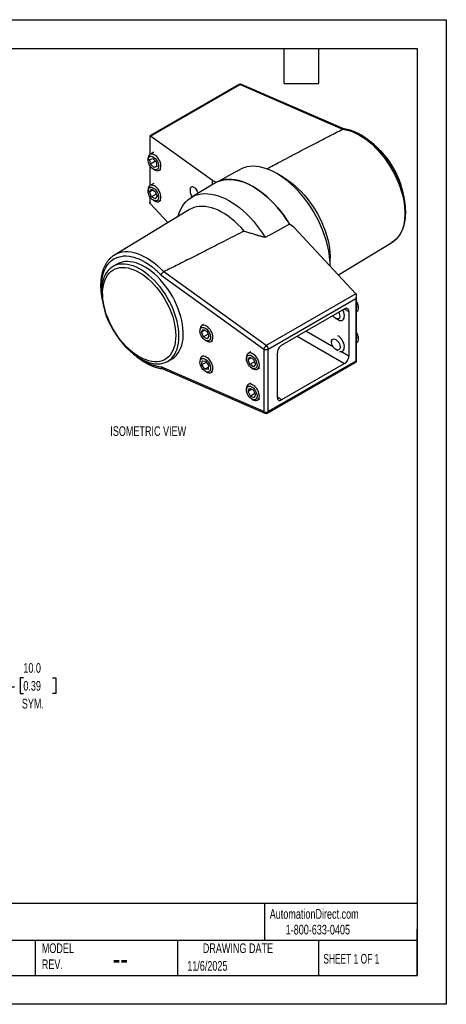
# Model space of a CAD drawing. Header units: millimetres. Extents: x 0 to 838, y 0 to 648.
# Tile 2 of 2: x 558 to 838, y 0 to 648. Entities that reach past the tile are written whole.
import ezdxf

# ---------------------------------------------------------------- set-up
doc = ezdxf.new("R2010")
doc.units = ezdxf.units.MM
doc.header["$LTSCALE"] = 3
doc.layers.add('DIMENSIONS', color=140, linetype='Continuous', lineweight=25)
doc.layers.add('TEXT', color=140, linetype='Continuous', lineweight=25)
doc.styles.add('SLDTEXTSTYLE0', font='TXT', dxfattribs={"width": 0.7})
doc.styles.add('SLDTEXTSTYLE1', font='TXT', dxfattribs={"width": 0.65})
doc.dimstyles.new('SLDDIMSTYLE0', dxfattribs={"dimtxt": 6.474023, "dimasz": 9.906, "dimexe": 0, "dimexo": 0.0625, "dimgap": 1.618506, "dimtad": 0, "dimtih": 1, "dimtoh": 1, "dimdec": 1, "dimrnd": 1e-09, "dimzin": 4, "dimdsep": 46, "dimtxsty": 'SLDTEXTSTYLE0', "dimsah": 1, "dimcen": 0.09, "dimadec": 0, "dimazin": 1, "dimtfac": 1, "dimtdec": 1, "dimtmove": 0, "dimatfit": 0, "dimfxl": 0, "dimfrac": 2, "dimtolj": 1, "dimtzin": 12, "dimarcsym": 0})

# ---------------------------------------------------------------- blocks, each defined once
blk = doc.blocks.new('_D_3')
at = {"layer": 'DIMENSIONS'}
for p, q in [((523.24, 196.65), (523.24, 218.27)), ((533.24, 200.84), (533.24, 218.27)), ((560.05, 214.81), (557.87, 214.81)), ((557.87, 214.81), (557.87, 204.52)), ((579.29, 214.81), (581.46, 214.81)), ((581.46, 214.81), (581.46, 204.52)), ((523.24, 208.75), (504.19, 208.75)), ((533.24, 208.75), (554.25, 208.75)), ((557.87, 204.52), (560.05, 204.52)), ((581.46, 204.52), (579.29, 204.52))]:
    blk.add_line(p, q, dxfattribs=at)
for points in [[(523.24, 208.75), (513.33, 210.27), (513.33, 207.23)], [(533.24, 208.75), (543.15, 207.23), (543.15, 210.27)]]:
    blk.add_solid(points, dxfattribs=at)
at = {"layer": 'DIMENSIONS', "char_height": 6.35, "attachment_point": 1, "style": 'SLDTEXTSTYLE0'}
for s, insert in [('10.0', (560.05, 224.44)), ('0.39', (560.05, 212.7)), ('SYM.', (559.06, 200.96))]:
    blk.add_mtext(s, dxfattribs=dict(at, insert=insert))

msp = doc.modelspace()

# ---------------------------------------------------------------- linework, layer by layer
at = {"color": 7, "linetype": 'Continuous'}
for p, q in [((0.01, 647.71), (838.21, 647.71)), ((838.21, 647.71), (838.21, 0.01)), ((838.21, 0.01), (0.01, 0.01))]:
    msp.add_line(p, q, dxfattribs=at)
for p, q in [((701.7, 605.05), (643.16, 571.26)), ((643.58, 571.01), (702.53, 605.04)), ((702.53, 605.04), (769.97, 575.67)), ((770.86, 575.82), (703.5, 605.16)), ((643.16, 571.25), (643.16, 558.94)), ((643.48, 559.14), (643.48, 571.07)), ((684.51, 541.99), (643.58, 571.01)), ((645.8, 560.48), (643.31, 559.04)), ((642.07, 556.29), (642.07, 555.41)), ((643.16, 551.86), (643.16, 538.53)), ((643.25, 555.7), (645.12, 556.44)), ((643.68, 552.66), (643.25, 555.7)), ((643.48, 538.72), (643.48, 551.36)), ((646.99, 554.58), (643.68, 552.66)), ((645.98, 550.37), (643.68, 552.66)), ((645.12, 556.44), (647.42, 554.14)), ((647.81, 551.43), (645.98, 550.37)), ((647.85, 551.11), (645.98, 550.37)), ((647.42, 554.14), (647.85, 551.11)), ((645.55, 549.38), (646.31, 548.94)), ((649.31, 548.64), (650.53, 549.35)), ((731.24, 543.9), (726.75, 546.49)), ((645.8, 540.06), (643.31, 538.62)), ((685.88, 540.12), (670.52, 530.81)), ((684.51, 539.29), (684.51, 541.99)), ((684.51, 541.99), (687.18, 540.83)), ((642.07, 535.88), (642.07, 535)), ((643.1, 534.4), (644.33, 536.15)), ((645.22, 535.63), (643.1, 534.4)), ((644.33, 531.25), (643.1, 534.4)), ((643.16, 531.45), (643.16, 527.75)), ((644.33, 536.15), (646.77, 534.73)), ((647.43, 533.04), (644.33, 531.25)), ((646.77, 529.83), (644.33, 531.25)), ((646.77, 534.73), (648, 531.58)), ((648, 531.58), (646.77, 529.83)), ((643.48, 526.67), (643.48, 530.95)), ((643.58, 526.56), (655.15, 514.2)), ((645.55, 528.97), (646.31, 528.53)), ((649.31, 528.23), (650.53, 528.94)), ((669.24, 522.74), (619.89, 492.82)), ((737.86, 511.19), (735.19, 513.11)), ((737.86, 511.19), (778.8, 467.43)), ((767.23, 479.8), (802.49, 501.17)), ((621.77, 486.95), (618.94, 485.31)), ((761.83, 485.72), (761.83, 490.91)), ((650.62, 479.69), (718.26, 431.06)), ((719.84, 433.4), (652.4, 481.9)), ((778.8, 467.43), (719.84, 433.4)), ((721.09, 431.06), (778.63, 464.28)), ((778.63, 464.28), (778.63, 423.08)), ((779.22, 422.75), (779.22, 466.25)), ((729.93, 433.52), (771.29, 457.41)), ((771.19, 457.35), (774.12, 455.77)), ((774.12, 455.77), (774.12, 426.38)), ((780.31, 458.12), (780.31, 458.99)), ((678.49, 447.09), (677.44, 446.48)), ((765.51, 451.21), (766.92, 450.39)), ((769.92, 450.09), (769.98, 450.13)), ((676.2, 443.74), (676.2, 442.86)), ((677.23, 442.26), (678.46, 444)), ((679.35, 443.49), (677.23, 442.26)), ((678.46, 439.11), (677.23, 442.26)), ((678.46, 444), (680.91, 442.59)), ((681.56, 440.9), (678.46, 439.11)), ((680.91, 442.59), (682.13, 439.43)), ((763.94, 432.25), (745.83, 442.71)), ((680.91, 437.69), (678.46, 439.11)), ((679.68, 436.83), (680.44, 436.39)), ((682.13, 439.43), (680.91, 437.69)), ((683.44, 436.09), (684.49, 436.7)), ((740.17, 439.44), (771.29, 421.48)), ((762.68, 437.24), (762.68, 435.69)), ((780.31, 437.71), (780.31, 438.58)), ((709.6, 429.13), (708.01, 428.21)), ((718.26, 431.06), (718.26, 389.86)), ((721.09, 389.86), (721.09, 431.06)), ((727.1, 399.23), (727.1, 428.63)), ((765.51, 430.8), (766.89, 430)), ((774.12, 426.38), (768.88, 429.4)), ((769.92, 429.68), (769.98, 429.71)), ((654.94, 422.96), (657.77, 424.59)), ((676.2, 423.32), (676.2, 422.45)), ((678.49, 426.67), (677.44, 426.07)), ((677.44, 420.6), (677.71, 423.25)), ((680.47, 422.35), (677.44, 420.6)), ((677.71, 423.25), (679.95, 423.09)), ((679.95, 423.09), (681.92, 420.27)), ((706.77, 425.46), (706.77, 424.58)), ((707.8, 423.99), (709.03, 425.73)), ((709.92, 425.21), (707.8, 423.99)), ((709.03, 420.83), (707.8, 423.99)), ((709.03, 425.73), (711.47, 424.32)), ((712.13, 422.62), (709.03, 420.83)), ((711.47, 424.32), (712.7, 421.16)), ((712.7, 421.16), (711.47, 419.42)), ((720.67, 388.94), (779.21, 422.73)), ((778.63, 423.08), (721.09, 389.86)), ((771.29, 421.48), (729.93, 397.6)), ((718.26, 389.86), (650.62, 419.31)), ((651.38, 418.23), (718.87, 388.84)), ((679.41, 417.78), (677.44, 420.6)), ((681.81, 419.17), (679.41, 417.78)), ((681.65, 417.62), (679.41, 417.78)), ((679.68, 416.41), (680.44, 415.97)), ((681.92, 420.27), (681.65, 417.62)), ((683.44, 415.68), (684.49, 416.28)), ((711.47, 419.42), (709.03, 420.83)), ((710.25, 418.55), (711.01, 418.11)), ((714.01, 417.82), (715.6, 418.73)), ((709.6, 408.71), (708.01, 407.79)), ((706.77, 405.05), (706.77, 404.17)), ((707.83, 403.15), (708.73, 405.26)), ((710.34, 404.6), (707.83, 403.15)), ((709.34, 400.05), (707.83, 403.15)), ((708.73, 405.26), (711.16, 404.27)), ((712.37, 401.8), (709.34, 400.05)), ((711.16, 404.27), (712.67, 401.17)), ((711.77, 399.06), (709.34, 400.05)), ((710.25, 398.14), (711.01, 397.7)), ((712.67, 401.17), (711.77, 399.06)), ((714.01, 397.4), (715.6, 398.32)), ((729.93, 397.6), (727.1, 399.35))]:
    msp.add_line(p, q)
at = {"flags": 128}
for points in [[(770, 575.68), (772.06, 575.36), (774.17, 574.83), (776.32, 574.1), (778.5, 573.17), (780.69, 572.04), (782.89, 570.73), (785.07, 569.23), (787.24, 567.56), (789.37, 565.72), (791.46, 563.73), (793.49, 561.6), (795.45, 559.33), (797.34, 556.95), (799.14, 554.46), (800.84, 551.87), (802.44, 549.21), (803.91, 546.48), (805.27, 543.7), (806.49, 540.89), (807.58, 538.06), (808.52, 535.23), (809.31, 532.41), (809.95, 529.61), (810.43, 526.86), (810.76, 524.17), (810.92, 521.54), (810.92, 519.01), (810.76, 516.58), (810.43, 514.25), (809.95, 512.06), (809.31, 510), (808.52, 508.1), (807.58, 506.35), (806.49, 504.77), (805.27, 503.37), (803.91, 502.16), (802.49, 501.17)], [(646.31, 548.94), (646.5, 548.84), (647.32, 548.5), (648.11, 548.37), (648.82, 548.44), (649.44, 548.73), (649.94, 549.21), (650.3, 549.87), (650.5, 550.68), (650.55, 551.62), (650.43, 552.64), (650.15, 553.7), (649.73, 554.77), (649.17, 555.81), (648.5, 556.77), (647.75, 557.61), (646.95, 558.32), (646.12, 558.85), (645.29, 559.18), (644.51, 559.32), (643.79, 559.24), (643.18, 558.95), (642.68, 558.47), (642.32, 557.81), (642.11, 557), (642.07, 556.29)], [(644.36, 550.3), (643.69, 551.08), (643.1, 551.96), (642.62, 552.91), (642.29, 553.88), (642.1, 554.83), (642.08, 555.72), (642.21, 556.49), (642.51, 557.12), (642.95, 557.58), (643.5, 557.84), (644.16, 557.89), (644.88, 557.74), (645.63, 557.38), (646.37, 556.84), (647.08, 556.13), (647.72, 555.3), (648.25, 554.38), (648.66, 553.41), (648.93, 552.44), (649.03, 551.52), (648.97, 550.69), (648.76, 549.98), (648.39, 549.43), (647.89, 549.07), (647.28, 548.91), (646.59, 548.96), (645.85, 549.22), (645.1, 549.68), (644.36, 550.3)], [(761.83, 485.57), (761.83, 485.72), (761.75, 488.52), (761.5, 491.39), (761.1, 494.33), (760.54, 497.32), (759.83, 500.36), (758.96, 503.42), (757.95, 506.49), (756.79, 509.56), (755.49, 512.61), (754.06, 515.63), (752.5, 518.61), (750.83, 521.53), (749.05, 524.38), (747.16, 527.14), (745.18, 529.8), (743.11, 532.36), (740.97, 534.8), (738.77, 537.1), (736.5, 539.26), (734.2, 541.26), (731.86, 543.11), (729.49, 544.78), (727.11, 546.27), (724.74, 547.58), (722.37, 548.7), (720.02, 549.62), (717.7, 550.34), (715.42, 550.86), (713.2, 551.17), (711.03, 551.27), (708.94, 551.17), (706.94, 550.85), (705.02, 550.33), (703.2, 549.61)], [(646.31, 528.53), (647.14, 528.14), (647.93, 527.96), (648.67, 527.99), (649.31, 528.23), (649.84, 528.67), (650.23, 529.29), (650.47, 530.07), (650.55, 530.98), (650.47, 531.98), (650.23, 533.04), (649.84, 534.11), (649.31, 535.16), (648.67, 536.14), (647.93, 537.02), (647.14, 537.75), (646.31, 538.33), (645.48, 538.71), (644.69, 538.89), (643.95, 538.86), (643.31, 538.62), (642.78, 538.19), (642.39, 537.57), (642.15, 536.79), (642.07, 535.88), (642.07, 535.88)], [(685.88, 540.12), (687.58, 541.02), (689.4, 541.73), (691.31, 542.24), (693.32, 542.54), (695.41, 542.64), (697.57, 542.54), (699.79, 542.22), (702.06, 541.71), (704.37, 540.99), (706.72, 540.08), (709.08, 538.97), (711.46, 537.67), (713.83, 536.19), (716.19, 534.53), (718.53, 532.7), (720.83, 530.71), (723.09, 528.57), (725.3, 526.28), (727.44, 523.87), (729.51, 521.33), (731.5, 518.69), (733.4, 515.94), (735.19, 513.11)], [(735.19, 513.11), (734.8, 513.76), (732.98, 516.57), (731.06, 519.29), (729.05, 521.92), (726.96, 524.43), (724.81, 526.81), (722.58, 529.07), (720.31, 531.17), (718, 533.13), (715.66, 534.92), (713.29, 536.54), (710.92, 537.98), (708.55, 539.24), (706.19, 540.3), (703.85, 541.17), (701.54, 541.84), (699.28, 542.31), (697.07, 542.58), (694.93, 542.64), (692.86, 542.49), (690.87, 542.14), (688.98, 541.58), (687.18, 540.83)], [(731.24, 543.9), (732.02, 543.43), (734.22, 542.01), (736.39, 540.41), (738.55, 538.65), (740.66, 536.74), (742.73, 534.68), (744.73, 532.48), (746.67, 530.16), (748.53, 527.73), (750.29, 525.2), (751.96, 522.59), (753.52, 519.9), (754.97, 517.15), (756.3, 514.36), (757.49, 511.54), (758.55, 508.71), (759.47, 505.87), (760.24, 503.05), (760.86, 500.26), (761.33, 497.5), (761.65, 494.81), (761.81, 492.19), (761.83, 490.91)], [(645.55, 528.97), (644.8, 529.49), (644.09, 530.18), (643.44, 531), (642.89, 531.92), (642.47, 532.88), (642.19, 533.85), (642.07, 534.78), (642.11, 535.62), (642.31, 536.35), (642.67, 536.91), (643.15, 537.29), (643.75, 537.47), (644.44, 537.44), (645.17, 537.21), (645.93, 536.77), (646.66, 536.16), (647.35, 535.4), (647.95, 534.53), (648.43, 533.58), (648.79, 532.61), (648.99, 531.66), (649.03, 530.76), (648.91, 529.98), (648.63, 529.33), (648.2, 528.85), (647.66, 528.57), (647.01, 528.49), (646.3, 528.63), (645.55, 528.97)], [(661.78, 518.22), (661.83, 518.39), (662.55, 520.6), (663.41, 522.65), (664.43, 524.55), (665.59, 526.28), (666.88, 527.84), (668.31, 529.21), (669.87, 530.39), (671.54, 531.38), (673.33, 532.17), (675.21, 532.75), (677.2, 533.13), (679.26, 533.3), (681.4, 533.26), (683.61, 533.02), (685.87, 532.57), (688.18, 531.91), (690.52, 531.05), (692.88, 529.99), (695.26, 528.74), (697.64, 527.31), (700.01, 525.69), (702.36, 523.9), (704.68, 521.94), (706.95, 519.83), (709.18, 517.57), (711.34, 515.17), (713.43, 512.65), (715.44, 510.02), (717.36, 507.29), (719.17, 504.46)], [(705.19, 508.7), (703.21, 510.93), (701.16, 513.03), (699.06, 514.99), (696.91, 516.79), (694.74, 518.43), (692.55, 519.91), (690.35, 521.2), (688.16, 522.31), (685.98, 523.23), (683.83, 523.95), (681.71, 524.48), (679.65, 524.8), (677.64, 524.92), (675.71, 524.84), (673.85, 524.55), (672.08, 524.07), (670.41, 523.38), (669.24, 522.74)], [(611.51, 470.14), (611.46, 472.11), (611.54, 474.53), (611.78, 476.85), (612.18, 479.04), (612.74, 481.1), (613.46, 483.02), (614.32, 484.78), (615.33, 486.37), (616.48, 487.79), (617.76, 489.03), (619.16, 490.08), (620.69, 490.93), (622.32, 491.58), (624.05, 492.03), (625.87, 492.27), (627.77, 492.3), (629.74, 492.13), (631.77, 491.74), (633.84, 491.16), (635.95, 490.37), (638.08, 489.38), (640.22, 488.2), (642.35, 486.83), (644.47, 485.29), (646.56, 483.58), (648.62, 481.71), (650.62, 479.69)], [(620.08, 492.94), (619.94, 492.85), (619.89, 492.82)], [(652.37, 481.88), (650.31, 483.94), (648.2, 485.85), (646.05, 487.6), (643.87, 489.18), (641.68, 490.59), (639.49, 491.81), (637.3, 492.83), (635.14, 493.66), (633, 494.28), (630.92, 494.7), (628.88, 494.92), (626.92, 494.92), (625.03, 494.71), (623.23, 494.3), (621.53, 493.68), (620.08, 492.94)], [(611.66, 472.18), (611.5, 469.94), (611.51, 467.6), (611.67, 465.17), (612, 462.68), (612.48, 460.13), (613.11, 457.54), (613.9, 454.94), (614.83, 452.32), (615.91, 449.72), (617.11, 447.15), (618.44, 444.62), (619.89, 442.15), (621.45, 439.76), (623.1, 437.45), (624.84, 435.26), (626.66, 433.18), (628.54, 431.24), (630.48, 429.43), (632.45, 427.79), (634.46, 426.31), (636.48, 425.01), (638.5, 423.89), (640.52, 422.97), (642.51, 422.24), (644.46, 421.71), (646.37, 421.39), (648.22, 421.27), (650, 421.36), (651.69, 421.66), (653.3, 422.17), (654.79, 422.88), (656.18, 423.78), (657.44, 424.88), (658.58, 426.16), (659.57, 427.62), (660.43, 429.24), (661.13, 431.03), (661.69, 432.95), (662.08, 435.02), (662.32, 437.2), (662.4, 439.49), (662.31, 441.88), (662.07, 444.34), (661.66, 446.86), (661.11, 449.43), (660.39, 452.03), (659.53, 454.64), (658.53, 457.25), (657.39, 459.84), (656.12, 462.39), (654.73, 464.9), (653.23, 467.33), (651.62, 469.68), (649.92, 471.93), (648.14, 474.07), (646.29, 476.08), (644.38, 477.96), (642.42, 479.68), (640.43, 481.24), (638.41, 482.63), (636.39, 483.84), (634.37, 484.87), (632.37, 485.69), (630.39, 486.32), (628.46, 486.75), (626.58, 486.97), (624.76, 486.98), (623.02, 486.78), (621.37, 486.38), (619.82, 485.78), (618.38, 484.97), (617.06, 483.97), (615.86, 482.78), (614.79, 481.41), (613.86, 479.86), (613.08, 478.16), (612.45, 476.3), (611.98, 474.3), (611.66, 472.18)], [(665.05, 437.73), (665.21, 439.97), (665.2, 442.31), (665.04, 444.73), (664.71, 447.23), (664.23, 449.77), (663.6, 452.36), (662.81, 454.97), (661.88, 457.58), (660.8, 460.18), (659.6, 462.76), (658.27, 465.29), (656.82, 467.75), (655.26, 470.15), (653.61, 472.45), (651.87, 474.65), (650.05, 476.72), (648.17, 478.67), (646.23, 480.47), (644.26, 482.11), (642.25, 483.59), (640.23, 484.89), (638.21, 486.01), (636.19, 486.94), (634.2, 487.67), (632.25, 488.19), (630.34, 488.52), (628.49, 488.63), (626.71, 488.54), (625.02, 488.24), (623.41, 487.74), (621.92, 487.03), (621.77, 486.95)], [(612.36, 470.77), (612.67, 472.82), (613.13, 474.76), (613.75, 476.55), (614.52, 478.19), (615.44, 479.66), (616.49, 480.97), (617.67, 482.09), (618.98, 483.02), (620.4, 483.76), (621.93, 484.3), (623.55, 484.63), (625.26, 484.76), (627.04, 484.69), (628.88, 484.41), (630.77, 483.92), (632.7, 483.23), (634.65, 482.35), (636.61, 481.27), (638.56, 480.01), (640.51, 478.58), (642.42, 476.98), (644.29, 475.23), (646.11, 473.33), (647.87, 471.31), (649.54, 469.16), (651.13, 466.92), (652.62, 464.58), (654, 462.18), (655.26, 459.71), (656.4, 457.21), (657.4, 454.69), (658.26, 452.16), (658.97, 449.63), (659.53, 447.14), (659.94, 444.69), (660.19, 442.3), (660.28, 439.98), (660.2, 437.76), (659.97, 435.65), (659.59, 433.65), (659.04, 431.79), (658.35, 430.07), (657.51, 428.51), (656.52, 427.12), (655.4, 425.91), (654.16, 424.88), (652.79, 424.04), (651.32, 423.4), (649.74, 422.96), (648.07, 422.73), (646.33, 422.7), (644.52, 422.88), (642.65, 423.27), (640.74, 423.86), (638.8, 424.64), (636.84, 425.62), (634.88, 426.79), (632.93, 428.14), (631, 429.65), (629.1, 431.33), (627.26, 433.16), (625.47, 435.12), (623.75, 437.21), (622.12, 439.4), (620.58, 441.7), (619.14, 444.07), (617.82, 446.5), (616.62, 448.99), (615.56, 451.5), (614.62, 454.04), (613.84, 456.56), (613.2, 459.07), (612.71, 461.55), (612.39, 463.97), (612.22, 466.32), (612.21, 468.59), (612.36, 470.77)], [(779.22, 462.03), (779.43, 461.62), (779.87, 460.55), (780.16, 459.48), (780.3, 458.46), (780.27, 457.51), (780.09, 456.68), (779.74, 456), (779.26, 455.5), (779.22, 455.47)], [(766.92, 450.39), (767.21, 450.24), (768.03, 449.92), (768.81, 449.81), (769.51, 449.92), (770.12, 450.22), (770.6, 450.73), (770.95, 451.41), (771.13, 452.23), (771.16, 453.18), (771.02, 454.2), (770.73, 455.27), (770.29, 456.34), (770.1, 456.71)], [(768.19, 451.88), (767.9, 451.34), (767.46, 450.98), (766.92, 450.83), (766.29, 450.89), (765.62, 451.15), (764.94, 451.61), (764.29, 452.23), (763.72, 452.99), (763.69, 453.02)], [(680.44, 436.39), (681.27, 436), (682.06, 435.82), (682.8, 435.85), (683.44, 436.09), (683.97, 436.53), (684.36, 437.15), (684.6, 437.93), (684.68, 438.84), (684.6, 439.84), (684.36, 440.9), (683.97, 441.97), (683.44, 443.02), (682.8, 444), (682.06, 444.88), (681.27, 445.61), (680.44, 446.19), (679.61, 446.57), (678.82, 446.75), (678.08, 446.72), (677.44, 446.48), (676.91, 446.04), (676.52, 445.42), (676.28, 444.64), (676.2, 443.74), (676.2, 443.74)], [(679.68, 436.83), (678.93, 437.35), (678.22, 438.04), (677.57, 438.86), (677.03, 439.78), (676.6, 440.74), (676.32, 441.71), (676.2, 442.64), (676.24, 443.48), (676.44, 444.21), (676.8, 444.77), (677.28, 445.15), (677.88, 445.33), (678.57, 445.3), (679.3, 445.06), (680.06, 444.63), (680.79, 444.02), (681.48, 443.26), (682.08, 442.39), (682.56, 441.44), (682.92, 440.47), (683.12, 439.51), (683.16, 438.62), (683.04, 437.83), (682.76, 437.19), (682.34, 436.71), (681.79, 436.43), (681.14, 436.35), (680.43, 436.49), (679.68, 436.83)], [(779.22, 441.61), (779.4, 441.26), (779.85, 440.19), (780.15, 439.12), (780.3, 438.09), (780.28, 437.14), (780.1, 436.31), (779.77, 435.62), (779.29, 435.11), (779.22, 435.06)], [(657.77, 424.59), (658.33, 424.94), (659.65, 425.94), (660.85, 427.13), (661.92, 428.5), (662.85, 430.04), (663.63, 431.75), (664.26, 433.61), (664.73, 435.6), (665.05, 437.73)], [(768.33, 432.69), (768.3, 431.92), (768.11, 431.27), (767.77, 430.79), (767.29, 430.5), (766.72, 430.41), (766.07, 430.54), (765.39, 430.87), (764.72, 431.38), (764.09, 432.06), (763.55, 432.85), (763.12, 433.71), (762.83, 434.59), (762.69, 435.43), (762.72, 436.2), (762.91, 436.85), (763.25, 437.33), (763.73, 437.63), (764.3, 437.71), (764.95, 437.59), (765.63, 437.25), (766.3, 436.74), (766.93, 436.07), (767.48, 435.28), (767.91, 434.42), (768.2, 433.54), (768.33, 432.69)], [(767.98, 429.52), (768.07, 429.5), (768.85, 429.4), (769.55, 429.51), (770.15, 429.83), (770.63, 430.34), (770.96, 431.03), (771.14, 431.87), (771.15, 432.82), (771.01, 433.85), (770.71, 434.92), (770.26, 435.98), (769.68, 437.01), (769, 437.95), (768.24, 438.78), (767.43, 439.45), (766.91, 439.78)], [(711.01, 418.11), (711.84, 417.73), (712.63, 417.55), (713.37, 417.58), (714.01, 417.82), (714.54, 418.25), (714.93, 418.87), (715.17, 419.65), (715.25, 420.56), (715.17, 421.57), (714.93, 422.62), (714.54, 423.7), (714.01, 424.74), (713.37, 425.72), (712.63, 426.6), (711.84, 427.34), (711.01, 427.91), (710.18, 428.29), (709.39, 428.48), (708.65, 428.45), (708.01, 428.21), (707.48, 427.77), (707.09, 427.15), (706.85, 426.37), (706.77, 425.46), (706.77, 425.46)], [(682.14, 415.4), (682.87, 415.45), (683.5, 415.71), (684.01, 416.17), (684.39, 416.81), (684.62, 417.6), (684.68, 418.52), (684.58, 419.53), (684.33, 420.59), (683.92, 421.67), (683.38, 422.71), (682.73, 423.68), (681.99, 424.54), (681.18, 425.27), (680.36, 425.82), (679.53, 426.18), (678.74, 426.34), (678.01, 426.29), (677.38, 426.03), (676.87, 425.58), (676.49, 424.94), (676.26, 424.14), (676.2, 423.32)], [(681.08, 415.94), (680.36, 416.1), (679.61, 416.45), (678.86, 417), (678.15, 417.7), (677.52, 418.53), (676.98, 419.45), (676.57, 420.42), (676.31, 421.39), (676.2, 422.31), (676.26, 423.14), (676.47, 423.85), (676.84, 424.4), (677.34, 424.76), (677.95, 424.92), (678.64, 424.87), (679.38, 424.62), (680.13, 424.16), (680.86, 423.54), (681.54, 422.77), (682.13, 421.88), (682.6, 420.93), (682.94, 419.96), (683.13, 419.01), (683.15, 418.13), (683.02, 417.35), (682.72, 416.72), (682.29, 416.26), (681.73, 416), (681.08, 415.94)], [(710.25, 418.55), (709.5, 419.08), (708.79, 419.77), (708.14, 420.59), (707.6, 421.5), (707.17, 422.47), (706.89, 423.43), (706.77, 424.36), (706.81, 425.21), (707.01, 425.93), (707.37, 426.5), (707.85, 426.88), (708.45, 427.06), (709.14, 427.03), (709.87, 426.79), (710.63, 426.36), (711.36, 425.74), (712.05, 424.98), (712.65, 424.11), (713.13, 423.17), (713.49, 422.19), (713.69, 421.24), (713.73, 420.35), (713.61, 419.56), (713.33, 418.91), (712.91, 418.44), (712.36, 418.15), (711.71, 418.08), (711, 418.21), (710.25, 418.55)], [(711.01, 397.7), (711.62, 397.4), (712.43, 397.16), (713.18, 397.14), (713.85, 397.32), (714.41, 397.71), (714.84, 398.28), (715.12, 399.02), (715.25, 399.9), (715.21, 400.88), (715.01, 401.93), (714.65, 403), (714.16, 404.06), (713.54, 405.06), (712.83, 405.97), (712.05, 406.75), (711.23, 407.37), (710.4, 407.8), (709.59, 408.03), (708.84, 408.06), (708.17, 407.88), (707.61, 407.49), (707.18, 406.91), (706.9, 406.17), (706.77, 405.3), (706.77, 405.05)], [(710.75, 397.89), (710, 398.29), (709.26, 398.88), (708.56, 399.61), (707.95, 400.47), (707.44, 401.4), (707.06, 402.37), (706.84, 403.34), (706.77, 404.24), (706.86, 405.05), (707.11, 405.72), (707.51, 406.23), (708.04, 406.55), (708.67, 406.66), (709.38, 406.56), (710.12, 406.25), (710.87, 405.76), (711.6, 405.09), (712.26, 404.29), (712.82, 403.39), (713.27, 402.43), (713.57, 401.46), (713.72, 400.52), (713.71, 399.66), (713.53, 398.91), (713.2, 398.32), (712.74, 397.91), (712.15, 397.69), (711.48, 397.69), (710.75, 397.89)]]:
    msp.add_lwpolyline(points, dxfattribs=at)
for centre, radius, start, end in [((702.7, 603.32), 2, 66.46684, 119.99731), ((702.1, 604.25), 0.903, 61.91106, 116.46985), ((703.12, 604.16), 1.07, 69.38338, 123.92333), ((753.14, 521.2), 58.12, 9.91239, 50.54666), ((773.1, 458.73), 7.21, 2.13297, 31.99945), ((763.6, 452.96), 4.71, 346.84194, 30.10152), ((773.15, 438.33), 7.16, 2.01985, 32.11257), ((721.67, 430.45), 3.46, 121.75953, 169.91492), ((719.67, 433.79), 3.07, 242.60967, 297.39033), ((717.97, 430.9), 3.12, 2.85369, 53.10129), ((654.37, 447.88), 28.81, 235.57759, 262.53374), ((682.61, 419.62), 4.24, 239.23301, 263.64703), ((719.67, 392.59), 3.07, 242.60967, 297.39033), ((719.4, 389.85), 1.14, 179.78585, 242.57999), ((719.67, 390.67), 2, 246.46684, 299.99731), ((720.12, 389.74), 0.973, 304.55673, 6.75545)]:
    msp.add_arc(centre, radius, start, end)
for points, knots in [([(643.16, 571.25), (643.17, 571.25), (643.19, 571.24), (643.39, 571.13), (643.48, 571.07)], [0, 0, 0, 0, 0.52288, 1, 1, 1, 1]), ([(719.98, 549.55), (722.98, 551.13), (729.7, 554.68), (739.95, 560.06), (750.5, 565.59), (760.44, 570.75), (766.87, 574.07), (769.97, 575.67)], [0, 0, 0, 0, 0.18104, 0.405387, 0.616661, 0.814864, 1, 1, 1, 1]), ([(770.7, 575.83), (770.65, 575.84), (770.42, 575.87), (770.19, 575.77), (770, 575.68)], [0, 0, 0, 0, 0.216937, 1, 1, 1, 1]), ([(802.51, 501.19), (803, 501.51), (803.98, 502.15), (805.31, 503.32), (806.53, 504.64), (807.63, 506.12), (808.6, 507.75), (809.44, 509.53), (810.14, 511.44), (810.7, 513.47), (811.12, 515.63), (811.39, 517.89), (811.52, 520.24), (811.49, 522.67), (811.32, 525.18), (811.01, 527.74), (810.55, 530.34), (809.95, 532.97), (809.21, 535.63), (808.35, 538.29), (807.35, 540.94), (806.23, 543.58), (805, 546.19), (803.65, 548.76), (802.19, 551.27), (800.64, 553.72), (799, 556.09), (797.27, 558.38), (795.47, 560.56), (793.59, 562.64), (791.66, 564.6), (789.68, 566.43), (787.65, 568.12), (785.59, 569.67), (783.51, 571.07), (781.41, 572.3), (779.3, 573.37), (777.2, 574.26), (775.11, 574.97), (773.04, 575.49), (771.58, 575.76), (770.8, 575.83), (770.7, 575.83)], [0, 0, 0, 0, 0.024555, 0.049108, 0.073733, 0.098497, 0.123442, 0.148583, 0.173909, 0.199391, 0.22499, 0.25067, 0.276395, 0.302142, 0.327887, 0.353621, 0.379338, 0.405036, 0.430715, 0.456377, 0.482023, 0.507658, 0.533283, 0.558903, 0.584521, 0.61014, 0.635763, 0.661393, 0.687034, 0.712689, 0.738362, 0.764056, 0.789773, 0.815515, 0.841284, 0.867076, 0.892887, 0.918706, 0.94451, 0.970271, 0.995955, 1, 1, 1, 1]), ([(669.85, 535.64), (669.86, 535.88), (669.88, 536.4), (670.06, 537.1), (670.41, 537.69), (670.98, 538.01), (671.75, 537.92), (672.66, 537.34), (673.58, 536.3), (674.34, 535.01), (674.8, 534.03), (674.94, 533.53), (674.95, 533.49)], [0, 0, 0, 0, 0.071102, 0.154905, 0.252837, 0.365129, 0.489734, 0.621627, 0.753521, 0.878125, 0.990417, 1, 1, 1, 1]), ([(671.09, 531.15), (671.05, 531.21), (670.78, 531.66), (670.41, 532.61), (670.06, 533.8), (669.88, 534.82), (669.86, 535.38), (669.85, 535.64)], [0, 0, 0, 0, 0.046253, 0.339568, 0.595376, 0.814275, 1, 1, 1, 1]), ([(643.48, 526.67), (643.4, 526.79), (643.23, 527.06), (643.15, 527.45), (643.17, 527.69), (643.17, 527.75)], [0, 0, 0, 0, 0.398889, 0.85628, 1, 1, 1, 1]), ([(705.19, 508.7), (703.2, 507.67), (699.27, 505.64), (693.44, 502.65), (687.78, 499.75), (682.26, 496.94), (676.91, 494.21), (671.7, 491.58), (666.66, 489.03), (661.77, 486.57), (657.03, 484.2), (653.93, 482.66), (652.4, 481.9)], [0, 0, 0, 0, 0.113922, 0.224749, 0.332483, 0.437122, 0.538668, 0.63712, 0.732479, 0.824745, 0.913919, 1, 1, 1, 1]), ([(719.17, 504.46), (718.83, 504.55), (718.16, 504.71), (717.16, 504.97), (716.18, 505.22), (715.22, 505.48), (714.27, 505.74), (713.35, 506), (712.44, 506.27), (711.39, 506.58), (710.21, 506.95), (708.9, 507.37), (707.63, 507.8), (706.4, 508.24), (705.59, 508.55), (705.19, 508.7)], [0, 0, 0, 0, 0.070855, 0.140634, 0.209345, 0.276994, 0.343588, 0.409136, 0.473645, 0.537125, 0.633514, 0.727959, 0.820495, 0.911162, 1, 1, 1, 1]), ([(620.1, 492.94), (620.02, 492.89), (619.42, 492.58), (618.4, 491.83), (617.06, 490.68), (615.84, 489.35), (614.74, 487.87), (613.77, 486.24), (612.94, 484.47), (612.23, 482.56), (611.67, 480.52), (611.25, 478.37), (610.98, 476.11), (610.86, 473.75), (610.88, 471.32), (611.05, 468.82), (611.38, 466.26), (611.67, 464.42), (611.9, 463.43), (611.93, 463.32)], [0, 0, 0, 0, 0.009798, 0.073357, 0.136914, 0.200656, 0.264757, 0.329327, 0.394403, 0.459959, 0.525919, 0.592183, 0.658654, 0.725245, 0.791889, 0.858531, 0.925143, 0.991711, 1, 1, 1, 1]), ([(650.62, 479.69), (650.63, 479.73), (650.65, 479.8), (650.69, 479.9), (650.73, 480), (650.78, 480.11), (650.83, 480.21), (650.88, 480.31), (650.94, 480.4), (650.99, 480.49), (651.05, 480.58), (651.11, 480.67), (651.17, 480.75), (651.22, 480.82), (651.32, 480.94), (651.45, 481.1), (651.64, 481.3), (651.82, 481.47), (652.01, 481.63), (652.2, 481.77), (652.32, 481.84), (652.37, 481.88)], [0, 0, 0, 0, 0.0475261, 0.0935433, 0.1380515, 0.1810502, 0.2225393, 0.2625186, 0.300988, 0.3379475, 0.373397, 0.4073368, 0.4397672, 0.4706884, 0.500101, 0.5868677, 0.67223, 0.7562049, 0.838811, 0.9200688, 1, 1, 1, 1]), ([(778.63, 464.28), (778.78, 464.54), (778.91, 464.82), (779.11, 465.41), (779.18, 465.72), (779.23, 466.29), (779.21, 466.55), (779.1, 467), (779.01, 467.19), (778.89, 467.32)], [0, 0, 0, 0, 0.25, 0.25, 0.5, 0.5, 0.75, 0.75, 1, 1, 1, 1]), ([(774.12, 455.77), (774.12, 456.16), (774.06, 456.54), (773.78, 457.18), (773.57, 457.44), (773.02, 457.76), (772.68, 457.82), (771.98, 457.73), (771.63, 457.6), (771.29, 457.41)], [0, 0, 0, 0, 0.25, 0.25, 0.5, 0.5, 0.75, 0.75, 1, 1, 1, 1]), ([(631.95, 428.29), (632.2, 428.05), (633.11, 427.2), (634.72, 425.88), (636.78, 424.32), (638.87, 422.93), (640.97, 421.7), (643.07, 420.63), (645.18, 419.74), (647.27, 419.02), (649.33, 418.5), (650.74, 418.25), (651.46, 418.18), (651.51, 418.18)], [0, 0, 0, 0, 0.0400271, 0.1456091, 0.2512951, 0.3570868, 0.4629768, 0.568944, 0.6749416, 0.7808792, 0.8866444, 0.9920894, 1, 1, 1, 1]), ([(729.93, 433.52), (729.59, 433.33), (729.23, 433.05), (728.54, 432.33), (728.2, 431.89), (727.65, 430.94), (727.43, 430.42), (727.16, 429.46), (727.1, 429.01), (727.1, 428.63)], [0, 0, 0, 0, 0.25, 0.25, 0.5, 0.5, 0.75, 0.75, 1, 1, 1, 1]), ([(771.29, 421.48), (771.63, 421.67), (771.98, 421.95), (772.68, 422.67), (773.02, 423.11), (773.57, 424.07), (773.78, 424.58), (774.06, 425.54), (774.12, 425.99), (774.12, 426.38)], [0, 0, 0, 0, 0.25, 0.25, 0.5, 0.5, 0.75, 0.75, 1, 1, 1, 1]), ([(779.2, 422.75), (779.2, 422.75), (779.19, 422.75), (779, 422.86), (778.75, 423.01), (778.63, 423.08)], [0, 0, 0, 0, 0.22433, 0.615135, 1, 1, 1, 1]), ([(650.62, 419.31), (650.66, 419.17), (650.73, 418.91), (650.94, 418.55), (651.17, 418.32), (651.35, 418.25), (651.39, 418.24)], [0, 0, 0, 0, 0.277475, 0.521278, 0.906456, 1, 1, 1, 1]), ([(727.1, 399.23), (727.1, 398.84), (727.16, 398.46), (727.43, 397.82), (727.65, 397.56), (728.2, 397.24), (728.54, 397.18), (729.23, 397.27), (729.59, 397.4), (729.93, 397.6)], [0, 0, 0, 0, 0.25, 0.25, 0.5, 0.5, 0.75, 0.75, 1, 1, 1, 1])]:
    msp.add_open_spline(points, degree=3, knots=knots)
for points in [[(643.48, 571.07), (643.51, 571.05), (643.54, 571.03), (643.58, 571.01)], [(769.97, 575.67), (769.98, 575.68), (769.99, 575.68), (770, 575.68)], [(687.18, 540.83), (692.58, 543.79), (697.92, 546.71), (703.2, 549.61)], [(643.58, 526.56), (643.54, 526.6), (643.51, 526.63), (643.48, 526.67)], [(735.19, 513.11), (729.79, 510.19), (724.45, 507.31), (719.17, 504.46)], [(652.4, 481.9), (652.39, 481.89), (652.38, 481.89), (652.37, 481.88)], [(778.89, 467.32), (778.86, 467.36), (778.83, 467.4), (778.8, 467.43)]]:
    msp.add_open_spline(points, degree=3)
at = {"layer": 'TEXT'}
for p, q in [((19.05, 628.65), (819.15, 628.65)), ((731.52, 605.79), (731.52, 628.65)), ((754.38, 605.79), (754.38, 628.65)), ((819.15, 628.65), (819.15, 19.05)), ((731.52, 605.79), (754.38, 605.79)), ((819.15, 66.38), (19.05, 66.38)), ((718.73, 66.38), (718.73, 41.91)), ((819.15, 19.05), (819.15, 49.53)), ((819.15, 41.91), (19.05, 41.91)), ((567.9, 41.91), (567.9, 19.05)), ((661.4, 41.91), (661.4, 19.05)), ((754.05, 41.91), (754.05, 19.05)), ((19.05, 19.05), (819.15, 19.05))]:
    msp.add_line(p, q, dxfattribs=at)

# ---------------------------------------------------------------- texts
at = {"color": 179, "linetype": 'Continuous', "lineweight": 18, "char_height": 6.35, "attachment_point": 1, "style": 'SLDTEXTSTYLE0'}
for s, insert in [('AutomationDirect.com', (722.08, 62.63)), ('1-800-633-0405', (732.57, 52.31))]:
    msp.add_mtext(s, dxfattribs=dict(at, insert=insert))
at = {"layer": 'DIMENSIONS', "insert": (617.24, 380.26), "char_height": 6.35, "attachment_point": 1, "style": 'SLDTEXTSTYLE0'}
msp.add_mtext('ISOMETRIC VIEW', dxfattribs=at)
at = {"layer": 'TEXT'}
for s, insert, char_height, attachment_point, style in [('R149-015-000', (477.62, 60.06), 11.1125, 1, 'SLDTEXTSTYLE0'), ('MODEL ^JREV.', (572.2, 40.09), 6.35, 1, 'SLDTEXTSTYLE0'), ('DRAWING DATE', (701.18, 40.09), 6.35, 2, 'SLDTEXTSTYLE0'), ('SHEET 1 OF 1', (757.32, 33.15), 6.35, 1, 'SLDTEXTSTYLE1'), ('--', (618.89, 38.08), 15.875, 1, 'SLDTEXTSTYLE0'), ('11/6/2025', (667.84, 28.46), 6.35, 1, 'SLDTEXTSTYLE0')]:
    msp.add_mtext(s, dxfattribs=dict(at, insert=insert, char_height=char_height, attachment_point=attachment_point, style=style))

# ---------------------------------------------------------------- dimensions: what is measured, and where the dimension line sits
at = {"layer": 'DIMENSIONS'}
dim = msp.add_linear_dim(base=(533.24, 208.75), p1=(523.24, 192.84), p2=(533.24, 197.03), text='<>\\PSYM.', dimstyle='SLDDIMSTYLE0', dxfattribs=at)
dim.commit()
dim.dimension.update_dxf_attribs({"geometry": '_D_3', "text_midpoint": (569.67, 208.75), "dimtype": 160})

doc.saveas('drawing.dxf')
